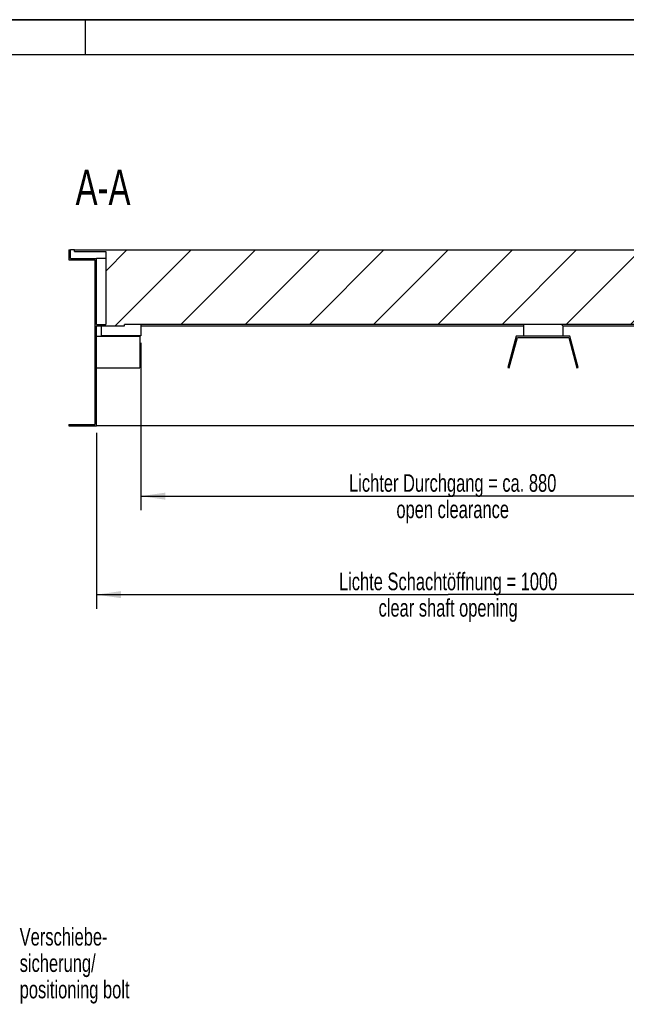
# Model space of a CAD drawing. Header units: millimetres. Extents: x 0 to 8400, y 0 to 5940.
# Tile 3 of 6: x 4414 to 6139, y 3141 to 5940. Entities that reach past the tile are written whole.
import ezdxf

# ---------------------------------------------------------------- set-up
doc = ezdxf.new("R2010")
doc.units = ezdxf.units.MM
doc.header["$LTSCALE"] = 462
doc.layers.get('0').update_dxf_attribs({"linetype": 'CONTINUOUS'})
for name, color, linetype in [('_2D-BEM', 7, 'CONTINUOUS'), ('_ACHSEN', 7, 'CONTINUOUS'), ('_ZEICHNUNGSELEM', 7, 'CONTINUOUS')]:
    doc.layers.add(name, color=color, linetype=linetype)
doc.styles.get("Standard").update_dxf_attribs({"font": 'txt', "width": 0.7})
doc.dimstyles.new('DIMSTYLE_2', dxfattribs={"dimtxt": 50, "dimasz": 70, "dimexe": 2, "dimexo": 1, "dimtad": 1, "dimdec": 1, "dimlfac": 0.5, "dimtxsty": 'Standard', "dimblk": '_FILLED', "dimblk1": '_FILLED', "dimblk2": '_FILLED', "dimcen": 0.09, "dimadec": 1, "dimazin": 2, "dimtp": 0.8, "dimtm": 0.8, "dimtfac": 1, "dimtdec": 1, "dimtofl": 0, "dimtmove": 0, "dimatfit": 3, "dimldrblk": '_FILLED', "dimfxl": 1, "dimtolj": 1, "dimarcsym": 0})

# ---------------------------------------------------------------- blocks, each defined once
blk = doc.blocks.new('_FILLED')
at = {"color": 0, "linetype": 'ByBlock'}
blk.add_solid([(0, 0), (-1, 0.143), (-1, -0.143)], dxfattribs=at)
blk = doc.blocks.new('*D3')
at = {"layer": '_2D-BEM', "color": 2, "linetype": 'Continuous', "transparency": 16777216}
for p, q in [((4758.1, 5021.4), (4758.1, 4597.9)), ((6532.1, 4993.4), (6532.1, 4597.9)), ((4758.1, 4597.9), (4758.1, 4545.4)), ((6532.1, 4597.9), (6532.1, 4545.4)), ((4758.1, 4585.4), (5645.1, 4585.4)), ((6532.1, 4585.4), (5645.1, 4585.4))]:
    blk.add_line(p, q, dxfattribs=at)
at = {"layer": '_2D-BEM', "color": 2, "linetype": 'Continuous', "transparency": 16777216, "xscale": 70, "yscale": 70, "zscale": 70, "rotation": 180}
blk.add_blockref('_FILLED', (4758.1, 4585.4), dxfattribs=at)
at = {"layer": '_2D-BEM', "color": 2, "linetype": 'Continuous', "transparency": 16777216, "xscale": 70, "yscale": 70, "zscale": 70}
blk.add_blockref('_FILLED', (6532.1, 4585.4), dxfattribs=at)
at = {"layer": '_2D-BEM', "color": 2, "linetype": 'Continuous', "transparency": 16777216, "insert": (5645.1, 4647.9), "char_height": 50, "width": 1430.357, "attachment_point": 2, "line_spacing_factor": 0.9}
blk.add_mtext('Lichter Durchgang = ca. 880\\Popen clearance', dxfattribs=at)
blk = doc.blocks.new('*D4')
at = {"layer": '_2D-BEM', "color": 2, "linetype": 'Continuous', "transparency": 16777216}
for p, q in [((4632.1, 4765.4), (4632.1, 4265.4)), ((6632.1, 4765.4), (6632.1, 4265.4)), ((4632.1, 4305.4), (5632.1, 4305.4)), ((6632.1, 4305.4), (5632.1, 4305.4))]:
    blk.add_line(p, q, dxfattribs=at)
at = {"layer": '_2D-BEM', "color": 2, "linetype": 'Continuous', "transparency": 16777216, "xscale": 70, "yscale": 70, "zscale": 70, "rotation": 180}
blk.add_blockref('_FILLED', (4632.1, 4305.4), dxfattribs=at)
at = {"layer": '_2D-BEM', "color": 2, "linetype": 'Continuous', "transparency": 16777216, "xscale": 70, "yscale": 70, "zscale": 70}
blk.add_blockref('_FILLED', (6632.1, 4305.4), dxfattribs=at)
at = {"layer": '_2D-BEM', "color": 2, "linetype": 'Continuous', "transparency": 16777216, "insert": (5632.1, 4367.9), "char_height": 50, "width": 1447.143, "attachment_point": 2, "line_spacing_factor": 0.9}
blk.add_mtext('Lichte Schachtöffnung = 1000\\Pclear shaft opening', dxfattribs=at)

msp = doc.modelspace()

# ---------------------------------------------------------------- hatches: boundary and pattern name
at = {"linetype": 'Continuous'}
h = msp.add_hatch(dxfattribs=at)
h.set_pattern_fill('ANSI31', color=2, angle=180, style=0, pattern_type=2)
h.set_pattern_definition([(225, (5632.14, 5285.43), (91.304, -91.304), [])])
edge = h.paths.add_edge_path()
edge.add_line((4554.14, 5257.43), (4628.14, 5257.43))
edge.add_line((4554.14, 5285.43), (4554.14, 5257.43))
edge.add_line((4554.14, 5285.43), (4558.14, 5285.43))
edge.add_line((4558.14, 5261.43), (4558.14, 5285.43))
edge.add_line((4558.14, 5261.43), (4632.14, 5261.43))
edge.add_line((4632.14, 5073.43), (4632.14, 5261.43))
edge.add_line((4632.14, 5073.43), (4659.14, 5073.43))
edge.add_line((4659.14, 5281.43), (4659.14, 5073.43))
edge.add_line((4570.14, 5281.43), (4659.14, 5281.43))
edge.add_line((4570.14, 5281.43), (4570.14, 5285.43))
edge.add_line((4570.14, 5285.43), (6694.14, 5285.43))
edge.add_line((6694.14, 5281.43), (6694.14, 5285.43))
edge.add_line((6605.14, 5281.43), (6694.14, 5281.43))
edge.add_line((6605.14, 5281.43), (6605.14, 5073.43))
edge.add_line((6605.14, 5073.43), (6632.14, 5073.43))
edge.add_line((6632.14, 5073.43), (6632.14, 5261.43))
edge.add_line((6632.14, 5261.43), (6706.14, 5261.43))
edge.add_line((6706.14, 5261.43), (6706.14, 5285.43))
edge.add_line((6706.14, 5285.43), (6710.14, 5285.43))
edge.add_line((6710.14, 5285.43), (6710.14, 5257.43))
edge.add_line((6636.14, 5257.43), (6710.14, 5257.43))
edge.add_line((6636.14, 5257.43), (6636.14, 4789.43))
edge.add_line((6636.14, 4789.43), (6710.14, 4789.43))
edge.add_line((6710.14, 4789.43), (6710.14, 4785.43))
edge.add_line((6632.14, 4785.43), (6710.14, 4785.43))
edge.add_line((6632.14, 4785.43), (6632.14, 5069.43))
edge.add_line((6552.14, 5069.43), (6632.14, 5069.43))
edge.add_line((6552.14, 5069.43), (6552.14, 5073.43))
edge.add_line((6552.14, 5073.43), (6356.33, 5073.43))
edge.add_spline(control_points=[(6356.33, 5073.43), (6356.05, 5072.95), (6355.48, 5072), (6354.53, 5070.64), (6353.51, 5069.34), (6352.42, 5068.1), (6351.26, 5066.93), (6350.04, 5065.83), (6348.76, 5064.81), (6347.42, 5063.87), (6346.03, 5063.01), (6344.6, 5062.23), (6343.14, 5061.54), (6341.63, 5060.93), (6340.09, 5060.42), (6338.53, 5060), (6336.95, 5059.67), (6335.36, 5059.43), (6333.75, 5059.29), (6332.68, 5059.26), (6332.14, 5059.26)], knot_values=[0, 0, 0, 0, 0.0555556, 0.1111111, 0.1666667, 0.2222222, 0.2777778, 0.3333333, 0.3888889, 0.4444444, 0.5, 0.5555556, 0.6111111, 0.6666667, 0.7222222, 0.7777778, 0.8333333, 0.8888889, 0.9444444, 1, 1, 1, 1], degree=3, periodic=0)
edge.add_spline(control_points=[(6332.14, 5059.26), (6331.6, 5059.26), (6330.53, 5059.29), (6328.92, 5059.43), (6327.33, 5059.67), (6325.75, 5060), (6324.19, 5060.42), (6322.65, 5060.93), (6321.15, 5061.54), (6319.68, 5062.23), (6318.25, 5063.01), (6316.86, 5063.87), (6315.53, 5064.81), (6314.24, 5065.83), (6313.02, 5066.93), (6311.86, 5068.1), (6310.77, 5069.34), (6309.75, 5070.64), (6308.8, 5072), (6308.23, 5072.95), (6307.95, 5073.43)], knot_values=[0, 0, 0, 0, 0.0555556, 0.1111111, 0.1666667, 0.2222222, 0.2777778, 0.3333333, 0.3888889, 0.4444444, 0.5, 0.5555556, 0.6111111, 0.6666667, 0.7222222, 0.7777778, 0.8333333, 0.8888889, 0.9444444, 1, 1, 1, 1], degree=3, periodic=0)
edge.add_line((6307.95, 5073.43), (4712.14, 5073.43))
edge.add_line((4712.14, 5069.43), (4712.14, 5073.43))
edge.add_line((4632.14, 5069.43), (4712.14, 5069.43))
edge.add_line((4632.14, 4785.43), (4632.14, 5069.43))
edge.add_line((4554.14, 4785.43), (4632.14, 4785.43))
edge.add_line((4554.14, 4789.43), (4554.14, 4785.43))
edge.add_line((4554.14, 4789.43), (4628.14, 4789.43))
edge.add_line((4628.14, 5257.43), (4628.14, 4789.43))

# ---------------------------------------------------------------- linework, layer by layer
at = {"color": 7, "linetype": 'Continuous'}
for p, q in [((0, 5940), (8400, 5940)), ((4554.14, 5285.43), (4558.14, 5285.43)), ((4554.14, 5285.43), (4554.14, 5257.43)), ((4570.14, 5285.43), (4558.14, 5285.43)), ((4558.14, 5261.43), (4558.14, 5285.43)), ((4570.14, 5281.43), (4570.14, 5285.43)), ((4570.14, 5285.43), (6694.14, 5285.43)), ((4570.14, 5281.43), (4659.14, 5281.43)), ((4659.14, 5281.43), (4659.14, 5073.43)), ((4554.14, 5257.43), (4628.14, 5257.43)), ((4558.14, 5261.43), (4632.14, 5261.43)), ((4628.14, 5257.43), (4628.14, 4789.43)), ((4659.14, 5261.43), (4632.14, 5261.43)), ((4632.14, 5073.43), (4632.14, 5261.43)), ((4632.14, 5073.43), (4659.14, 5073.43)), ((4632.14, 5069.43), (4712.14, 5069.43)), ((4632.14, 4785.43), (4632.14, 5069.43)), ((4646.14, 5069.43), (4646.14, 5041.43)), ((4712.14, 5069.43), (4712.14, 5073.43)), ((6307.95, 5073.43), (4712.14, 5073.43)), ((4758.14, 5073.43), (4758.14, 5041.43)), ((4632.14, 5040.43), (4756.14, 5040.43)), ((4756.14, 5040.43), (4756.14, 4950.43)), ((5825.98, 5040.43), (5802.14, 4951.47)), ((5978.3, 5040.43), (5825.98, 5040.43)), ((6002.14, 4951.47), (5978.3, 5040.43)), ((5806, 4950.43), (5829.05, 5036.43)), ((5829.05, 5036.43), (5975.23, 5036.43)), ((5975.23, 5036.43), (5998.28, 4950.43)), ((4632.14, 4950.43), (4756.14, 4950.43)), ((5802.14, 4951.47), (5806, 4950.43)), ((5998.28, 4950.43), (6002.14, 4951.47)), ((4554.14, 4789.43), (4628.14, 4789.43)), ((4554.14, 4789.43), (4554.14, 4785.43)), ((4554.14, 4785.43), (4632.14, 4785.43)), ((6632.14, 4785.43), (4632.14, 4785.43))]:
    msp.add_line(p, q, dxfattribs=at)
at = {"color": 3, "linetype": 'Continuous'}
for p, q in [((8400, 5940), (0, 5940)), ((4600, 5940), (4600, 5840))]:
    msp.add_line(p, q, dxfattribs=at)
at = {"color": 5, "linetype": 'Continuous'}
msp.add_line((8300, 5840), (100, 5840), dxfattribs=at)
at = {"layer": '_ACHSEN', "color": 7, "linetype": 'Continuous'}
for p, q in [((4758.14, 5069.43), (5847.04, 5069.43)), ((5846.14, 5069.43), (5846.14, 5041.43)), ((5847.04, 5069.43), (5847.04, 5073.43)), ((5957.24, 5069.43), (5957.24, 5073.43)), ((5957.24, 5069.43), (6310.72, 5069.43)), ((5958.14, 5069.43), (5958.14, 5041.43)), ((4702.14, 5041.43), (4646.14, 5041.43)), ((4758.14, 5041.43), (4702.14, 5041.43)), ((5846.14, 5041.43), (5958.14, 5041.43))]:
    msp.add_line(p, q, dxfattribs=at)

# ---------------------------------------------------------------- texts
at = {"layer": '_ZEICHNUNGSELEM', "color": 2, "linetype": 'Continuous', "line_spacing_factor": 0.9}
for s, insert, char_height, width, attachment_point in [('A-A', (4729.09, 5513.38), 100, 364.2857, 3), ('Verschiebe-\\Psicherung/\\Ppositioning bolt', (4414.12, 3357.82), 50, 796.4286, 1)]:
    msp.add_mtext(s, dxfattribs=dict(at, insert=insert, char_height=char_height, width=width, attachment_point=attachment_point))

# ---------------------------------------------------------------- dimensions: what is measured, and where the dimension line sits
at = {"layer": '_2D-BEM', "color": 2, "linetype": 'Continuous'}
for base, p1, p2, text, picture, middle in [((4758.14, 4585.43), (6532.14, 4994.43), (4758.14, 5022.43), 'Lichter Durchgang = ca. 880\\Popen clearance', '*D3', (5645.14, 4585.43)), ((4632.14, 4305.43), (6632.14, 4766.43), (4632.14, 4766.43), 'Lichte Schachtöffnung = <>\\Pclear shaft opening', '*D4', (5632.14, 4305.43))]:
    dim = msp.add_linear_dim(base=base, p1=p1, p2=p2, angle=180, text=text, dimstyle='DIMSTYLE_2', dxfattribs=at)
    dim.commit()
    dim.dimension.update_dxf_attribs({"geometry": picture, "text_midpoint": middle, "dimtype": 160})

doc.saveas('drawing.dxf')
